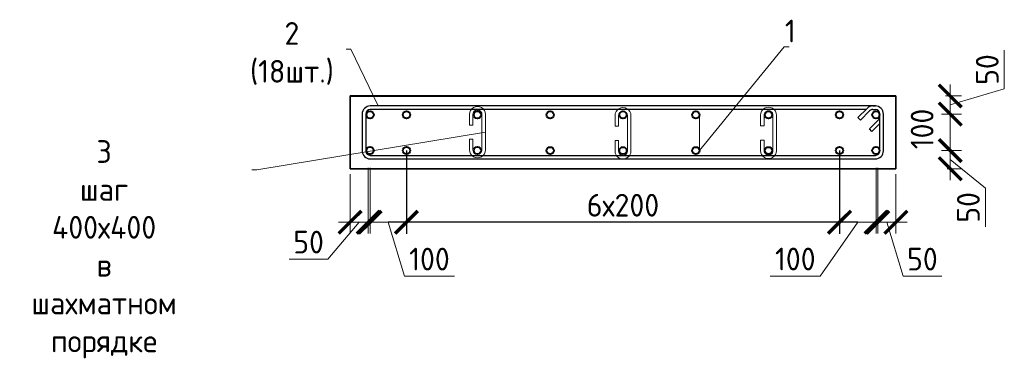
# Model space of a CAD drawing. Header units: millimetres. Extents: x 369815 to 1481759, y -423071 to -27917.
# Tile 175 of 256: x 602849 to 613671, y -384187 to -380449. Entities that reach past the tile are written whole.
import ezdxf
from ezdxf import colors
from ezdxf.entities.mleader import LeaderData, LeaderLine
from ezdxf.math import Vec2, Vec3

# ---------------------------------------------------------------- set-up
doc = ezdxf.new("R2010")
doc.units = ezdxf.units.MM
for name, color, linetype, lineweight in [('Арм_шпильки', 143, 'Continuous', 18), ('Армирование', 3, 'Continuous', 40), ('подоснова', 151, 'Continuous', 5), ('размер', 1, 'Continuous', 25), ('РАЗМЕРЫ', 1, 'Continuous', 9)]:
    doc.layers.add(name, color=color, linetype=linetype, lineweight=lineweight)
doc.layers.add('Колонна_ бетон', color=7, linetype='Continuous', lineweight=50, true_color=0xb4b496)
doc.styles.add('GOST 2.304', font='CS_Gost2304.shx')
doc.styles.add('GOST-2.304_Type-B', font='GOST_Common.ttf')
doc.dimstyles.new('мой 25', dxfattribs={"dimscale": 100, "dimtxt": 2.5, "dimasz": 2.5, "dimexe": 1.25, "dimexo": 0.625, "dimtad": 1, "dimdec": 0, "dimlfac": 0.5, "dimtxsty": 'GOST-2.304_Type-B', "dimblk": 'ARCHTICK', "dimcen": 2.5, "dimdle": 1.25, "dimaunit": 1, "dimadec": 1, "dimazin": 2, "dimtfac": 1, "dimtdec": 0, "dimtmove": 1, "dimatfit": 3, "dimfxl": 6, "dimfxlon": 1, "dimtfill": 1, "dimlwd": -1, "dimlwe": -1, "dimarcsym": 0})
doc.dimstyles.new('СПДС', dxfattribs={"dimscale": 100, "dimtxt": 2.5, "dimasz": 2.5, "dimexe": 1.25, "dimexo": 0, "dimtad": 1, "dimdec": 0, "dimtxsty": 'GOST-2.304_Type-B', "dimblk": 'ARCHTICK', "dimcen": 2.5, "dimdle": 2, "dimadec": 0, "dimazin": 2, "dimtfac": 0.75, "dimtdec": 0, "dimtmove": 1, "dimatfit": 3, "dimfxl": 1, "dimtolj": 1, "dimarcsym": 1})

# ---------------------------------------------------------------- blocks, each defined once
blk = doc.blocks.new('_None')
blk = doc.blocks.new('_ArchTick')
at = {"color": 0, "linetype": 'ByBlock', "const_width": 0.15}
blk.add_lwpolyline([(-0.5, -0.5), (0.5, 0.5)], dxfattribs=at)
blk = doc.blocks.new('*D1828')
at = {"layer": 'DEFPOINTS', "color": 0, "transparency": 16777216}
for p in [(612480, -381289, -2880), (612280, -381488, -2880), (613077, -381488)]:
    blk.add_point(p, dxfattribs=at)
at = {"layer": 'РАЗМЕРЫ', "color": 0, "linetype": 'Continuous', "transparency": 16777216}
for p, q in [((613671, -381210), (613671, -380785)), ((613077, -381164), (613077, -381613)), ((613077, -381388), (613671, -381210)), ((613026, -381289), (613202, -381289)), ((612981, -381488), (613202, -381488))]:
    blk.add_line(p, q, dxfattribs=at)
at = {"layer": 'РАЗМЕРЫ', "color": 0, "transparency": 16777216, "xscale": 250, "yscale": 250, "zscale": 250}
for p, rotation in [((613077, -381289), 90), ((613077, -381488), 270)]:
    blk.add_blockref('_ArchTick', p, dxfattribs=dict(at, rotation=rotation))
at = {"layer": 'РАЗМЕРЫ', "color": 0, "transparency": 16777216, "insert": (613484, -380998), "char_height": 250, "attachment_point": 5, "rotation": 90, "style": 'GOST-2.304_Type-B', "bg_fill": 3, "box_fill_scale": 1.1, "bg_fill_color": 256, "bg_fill_true_color": 13158600, "bg_fill_transparency": 0}
blk.add_mtext('50', dxfattribs=at)
blk = doc.blocks.new('*D1829')
at = {"layer": 'DEFPOINTS', "color": 0, "transparency": 16777216}
for p in [(612280, -381889, -2880), (613077, -381889), (612982, -382089)]:
    blk.add_point(p, dxfattribs=at)
at = {"layer": 'РАЗМЕРЫ', "color": 0, "linetype": 'Continuous', "transparency": 16777216}
for p, q in [((613077, -382214), (613077, -381764)), ((612981, -381889), (613202, -381889)), ((613077, -381989), (613464, -382302)), ((613044, -382089), (613202, -382089)), ((613464, -382302), (613464, -382727))]:
    blk.add_line(p, q, dxfattribs=at)
at = {"layer": 'РАЗМЕРЫ', "color": 0, "transparency": 16777216, "xscale": 250, "yscale": 250, "zscale": 250}
for p, rotation in [((613077, -381889), 90), ((613077, -382089), 270)]:
    blk.add_blockref('_ArchTick', p, dxfattribs=dict(at, rotation=rotation))
at = {"layer": 'РАЗМЕРЫ', "color": 0, "transparency": 16777216, "insert": (613276, -382515), "char_height": 250, "attachment_point": 5, "rotation": 90, "style": 'GOST-2.304_Type-B', "bg_fill": 3, "box_fill_scale": 1.1, "bg_fill_color": 256, "bg_fill_true_color": 13158600, "bg_fill_transparency": 0}
blk.add_mtext('50', dxfattribs=at)
blk = doc.blocks.new('*D1830')
at = {"layer": 'DEFPOINTS', "color": 0, "transparency": 16777216}
for p in [(613077, -381488, 2880), (613077, -381488), (612947, -381889)]:
    blk.add_point(p, dxfattribs=at)
at = {"layer": 'РАЗМЕРЫ', "color": 0, "linetype": 'Continuous', "transparency": 16777216}
for p, q in [((613077, -382014), (613077, -381363)), ((613171, -381488), (613202, -381488)), ((613010, -381889), (613202, -381889))]:
    blk.add_line(p, q, dxfattribs=at)
at = {"layer": 'РАЗМЕРЫ', "color": 0, "transparency": 16777216, "xscale": 250, "yscale": 250, "zscale": 250}
for p, rotation in [((613077, -381488), 90), ((613077, -381889), 270)]:
    blk.add_blockref('_ArchTick', p, dxfattribs=dict(at, rotation=rotation))
at = {"layer": 'РАЗМЕРЫ', "color": 0, "transparency": 16777216, "insert": (612768, -381652), "char_height": 250, "attachment_point": 5, "rotation": 90, "style": 'GOST-2.304_Type-B', "bg_fill": 3, "box_fill_scale": 1.1, "bg_fill_color": 256, "bg_fill_true_color": 13158600, "bg_fill_transparency": 0}
blk.add_mtext('100', dxfattribs=at)
blk = doc.blocks.new('*D1831')
at = {"layer": 'DEFPOINTS', "color": 0, "transparency": 16777216}
for p in [(612280, -381888), (612480, -382088), (612480, -382678)]:
    blk.add_point(p, dxfattribs=at)
at = {"layer": 'РАЗМЕРЫ', "color": 0, "linetype": 'Continuous', "transparency": 16777216}
for p, q in [((612280, -382078), (612280, -382803)), ((612480, -382151), (612480, -382803)), ((612155, -382678), (612605, -382678)), ((612380, -382678), (612558, -383272)), ((612558, -383272), (612983, -383272))]:
    blk.add_line(p, q, dxfattribs=at)
at = {"layer": 'РАЗМЕРЫ', "color": 0, "transparency": 16777216, "xscale": 250, "yscale": 250, "zscale": 250, "rotation": 180}
blk.add_blockref('_ArchTick', (612280, -382678), dxfattribs=at)
at = {"layer": 'РАЗМЕРЫ', "color": 0, "transparency": 16777216, "xscale": 250, "yscale": 250, "zscale": 250}
blk.add_blockref('_ArchTick', (612480, -382678), dxfattribs=at)
at = {"layer": 'РАЗМЕРЫ', "color": 0, "transparency": 16777216, "insert": (612771, -383084), "char_height": 250, "attachment_point": 5, "style": 'GOST-2.304_Type-B', "bg_fill": 3, "box_fill_scale": 1.1, "bg_fill_color": 256, "bg_fill_true_color": 13158600, "bg_fill_transparency": 0}
blk.add_mtext('50', dxfattribs=at)
blk = doc.blocks.new('*D1832')
at = {"layer": 'DEFPOINTS', "color": 0, "transparency": 16777216}
for p in [(606680, -381888), (606480, -382088), (606480, -382678)]:
    blk.add_point(p, dxfattribs=at)
at = {"layer": 'РАЗМЕРЫ', "color": 0, "linetype": 'Continuous', "transparency": 16777216}
for p, q in [((606680, -382078), (606680, -382803)), ((606480, -382151), (606480, -382803)), ((606580, -382678), (606236, -383084)), ((606805, -382678), (606355, -382678)), ((606236, -383084), (605811, -383084))]:
    blk.add_line(p, q, dxfattribs=at)
at = {"layer": 'РАЗМЕРЫ', "color": 0, "transparency": 16777216, "xscale": 250, "yscale": 250, "zscale": 250, "rotation": 180}
blk.add_blockref('_ArchTick', (606480, -382678), dxfattribs=at)
at = {"layer": 'РАЗМЕРЫ', "color": 0, "transparency": 16777216, "xscale": 250, "yscale": 250, "zscale": 250}
blk.add_blockref('_ArchTick', (606680, -382678), dxfattribs=at)
at = {"layer": 'РАЗМЕРЫ', "color": 0, "transparency": 16777216, "insert": (606024, -382897), "char_height": 250, "attachment_point": 5, "style": 'GOST-2.304_Type-B', "bg_fill": 3, "box_fill_scale": 1.1, "bg_fill_color": 256, "bg_fill_true_color": 13158600, "bg_fill_transparency": 0}
blk.add_mtext('50', dxfattribs=at)
blk = doc.blocks.new('*D1833')
at = {"layer": 'DEFPOINTS', "color": 0, "transparency": 16777216}
for p in [(607100, -381889, 1440), (611860, -381889, 1440), (607100, -382679)]:
    blk.add_point(p, dxfattribs=at)
at = {"layer": 'размер', "color": 0, "lineweight": -2, "transparency": 16777216}
for p, q in [((607100, -381889), (607100, -382804)), ((611860, -381889), (611860, -382804)), ((612060, -382679), (606900, -382679))]:
    blk.add_line(p, q, dxfattribs=at)
at = {"layer": 'размер', "color": 0, "lineweight": -2, "transparency": 16777216, "xscale": 250, "yscale": 250, "zscale": 250, "rotation": 180}
blk.add_blockref('_ArchTick', (607100, -382679), dxfattribs=at)
at = {"layer": 'размер', "color": 0, "lineweight": -2, "transparency": 16777216, "xscale": 250, "yscale": 250, "zscale": 250}
blk.add_blockref('_ArchTick', (611860, -382679), dxfattribs=at)
at = {"layer": 'размер', "color": 0, "transparency": 16777216, "insert": (609480, -382491), "char_height": 250, "attachment_point": 5, "style": 'GOST-2.304_Type-B'}
blk.add_mtext('\\A1;6х200', dxfattribs=at)
blk = doc.blocks.new('*U126')
at = {"color": 0, "linetype": 'ByBlock', "lineweight": -2}
for p, q in [((114.7, 1437), (12.5, 1437)), ((114.7, 1427), (12.5, 1427)), ((53.8, 1397.9), (28.3, 1423.3)), ((38.8, 1427), (60.9, 1404.9)), ((-10, 1414.5), (-10, 12.5)), ((-10, 1407.5), (-10, 1414.5)), ((0, 1407.5), (0, 1414.5)), ((3.7, 1398.6), (29.1, 1373.2)), ((60.9, 1404.9), (53.8, 1397.9)), ((127.2, 12.5), (127.2, 1414.5)), ((137.2, 12.5), (137.2, 1414.5)), ((22, 1366.1), (-3.4, 1391.6)), ((0, 1388.2), (0, 12.5)), ((29.1, 1373.2), (22, 1366.1)), ((12.5, 0), (114.7, 0)), ((12.5, -10), (114.7, -10))]:
    blk.add_line(p, q, dxfattribs=at)
for centre, radius, start, end in [((12.5, 1414.5), 22.5, 90, 180), ((12.5, 1414.5), 12.5, 90, 180), ((19.5, 1414.5), 12.5, 45, 90), ((114.7, 1414.5), 22.5, 0, 90), ((114.7, 1414.5), 12.5, 0, 90), ((12.5, 1407.5), 22.5, 180, 225), ((12.5, 1407.5), 12.5, 180, 225), ((12.5, 12.5), 22.5, 180, 270), ((12.5, 12.5), 12.5, 180, 270), ((114.7, 12.5), 12.5, 270, 0), ((114.7, 12.5), 22.5, 270, 0)]:
    blk.add_arc(centre, radius, start, end, dxfattribs=at)
at = {"style": 'GOST 2.304', "oblique": 15, "flags": 9}
for tag, p in [('ДИАМЕТР', (-52.8, -63)), ('КЛАСС', (-53, -68.7)), ('ДЛИНА', (-52.5, -73.8)), ('ПОЗИЦИЯ', (-52.3, -58)), ('МАССА', (-52.3, -78.3))]:
    blk.add_attdef(tag, p, '', height=2.5, dxfattribs=at)
blk = doc.blocks.new('*U123')
for p, q in [((-8, 0), (-7.4, 4.7)), ((-7.4, 4.7), (-5.6, 9)), ((-5.6, 9), (-2.7, 12.7)), ((-2.7, 12.7), (1, 15.6)), ((1, 15.6), (5.3, 17.4)), ((5.3, 17.4), (10, 18)), ((34, 18), (10, 18)), ((10, 10), (34, 10)), ((34, 10), (34, 18)), ((66, 18), (90, 18)), ((66, 10), (66, 18)), ((90, 10), (66, 10)), ((94.7, 17.4), (90, 18)), ((99, 15.6), (94.7, 17.4)), ((102.7, 12.7), (99, 15.6)), ((105.6, 9), (102.7, 12.7)), ((107.4, 4.7), (105.6, 9)), ((108, 0), (107.4, 4.7)), ((107.4, -4.7), (108, 0)), ((-7.4, -4.7), (-8, 0)), ((-5.6, -9), (-7.4, -4.7)), ((-2.7, -12.7), (-5.6, -9)), ((1, -15.6), (-2.7, -12.7)), ((5.3, -17.4), (1, -15.6)), ((10, -18), (5.3, -17.4)), ((10, -18), (90, -18)), ((90, -18), (94.7, -17.4)), ((94.7, -17.4), (99, -15.6)), ((99, -15.6), (102.7, -12.7)), ((102.7, -12.7), (105.6, -9)), ((105.6, -9), (107.4, -4.7))]:
    blk.add_line(p, q)
at = {"color": 0, "linetype": 'ByBlock', "lineweight": -2}
for p, q in [((0, 0), (0.3, 2.6)), ((0.3, 2.6), (1.3, 5)), ((1.3, 5), (2.9, 7.1)), ((2.9, 7.1), (5, 8.7)), ((5, 8.7), (7.4, 9.7)), ((7.4, 9.7), (10, 10)), ((92.6, 9.7), (90, 10)), ((95, 8.7), (92.6, 9.7)), ((97.1, 7.1), (95, 8.7)), ((98.7, 5), (97.1, 7.1)), ((99.7, 2.6), (98.7, 5)), ((100, 0), (99.7, 2.6)), ((99.7, -2.6), (100, 0)), ((0.3, -2.6), (0, 0)), ((1.3, -5), (0.3, -2.6)), ((2.9, -7.1), (1.3, -5)), ((5, -8.7), (2.9, -7.1)), ((7.4, -9.7), (5, -8.7)), ((10, -10), (7.4, -9.7)), ((10, -10), (90, -10)), ((90, -10), (92.6, -9.7)), ((92.6, -9.7), (95, -8.7)), ((95, -8.7), (97.1, -7.1)), ((97.1, -7.1), (98.7, -5)), ((98.7, -5), (99.7, -2.6))]:
    blk.add_line(p, q, dxfattribs=at)
at = {"style": 'GOST 2.304', "oblique": 15, "flags": 9}
for tag, p in [('ДИАМЕТР', (117.8, -62.2)), ('ПОЗИЦИЯ', (118, -56.6)), ('КЛАСС', (118, -67.8)), ('ДЛИНА', (118.1, -72.5)), ('МАССА', (118.7, -78.2))]:
    blk.add_attdef(tag, p, '', height=2.5, dxfattribs=at)
blk = doc.blocks.new('*D1823')
at = {"layer": 'DEFPOINTS', "color": 0, "transparency": 16777216}
for p in [(606700, -381889), (607100, -382347), (607100, -382678)]:
    blk.add_point(p, dxfattribs=at)
at = {"layer": 'РАЗМЕРЫ', "color": 0, "linetype": 'Continuous', "transparency": 16777216}
for p, q in [((606700, -382078), (606700, -382803)), ((607100, -382409), (607100, -382803)), ((606575, -382678), (607225, -382678)), ((606900, -382678), (607078, -383272)), ((607078, -383272), (607628, -383272))]:
    blk.add_line(p, q, dxfattribs=at)
at = {"layer": 'РАЗМЕРЫ', "color": 0, "transparency": 16777216, "xscale": 250, "yscale": 250, "zscale": 250, "rotation": 180}
blk.add_blockref('_ArchTick', (606700, -382678), dxfattribs=at)
at = {"layer": 'РАЗМЕРЫ', "color": 0, "transparency": 16777216, "xscale": 250, "yscale": 250, "zscale": 250}
blk.add_blockref('_ArchTick', (607100, -382678), dxfattribs=at)
at = {"layer": 'РАЗМЕРЫ', "color": 0, "lineweight": 50, "transparency": 16777216, "insert": (607353, -383084), "char_height": 250, "attachment_point": 5, "style": 'GOST-2.304_Type-B', "bg_fill": 3, "box_fill_scale": 1.1, "bg_fill_color": 256, "bg_fill_true_color": 13158600, "bg_fill_transparency": 0}
blk.add_mtext('100', dxfattribs=at)
blk = doc.blocks.new('*D1824')
at = {"layer": 'DEFPOINTS', "color": 0, "transparency": 16777216}
for p in [(612261, -381884), (611860, -382347), (611860, -382678)]:
    blk.add_point(p, dxfattribs=at)
at = {"layer": 'РАЗМЕРЫ', "color": 0, "linetype": 'Continuous', "transparency": 16777216}
for p, q in [((612261, -382078), (612261, -382803)), ((611860, -382409), (611860, -382803)), ((612060, -382678), (611649, -383271)), ((612386, -382678), (611735, -382678)), ((611649, -383271), (611099, -383271))]:
    blk.add_line(p, q, dxfattribs=at)
at = {"layer": 'РАЗМЕРЫ', "color": 0, "transparency": 16777216, "xscale": 250, "yscale": 250, "zscale": 250, "rotation": 180}
blk.add_blockref('_ArchTick', (611860, -382678), dxfattribs=at)
at = {"layer": 'РАЗМЕРЫ', "color": 0, "transparency": 16777216, "xscale": 250, "yscale": 250, "zscale": 250}
blk.add_blockref('_ArchTick', (612261, -382678), dxfattribs=at)
at = {"layer": 'РАЗМЕРЫ', "color": 0, "lineweight": 50, "transparency": 16777216, "insert": (611374, -383083), "char_height": 250, "attachment_point": 5, "style": 'GOST-2.304_Type-B', "bg_fill": 3, "box_fill_scale": 1.1, "bg_fill_color": 256, "bg_fill_true_color": 13158600, "bg_fill_transparency": 0}
blk.add_mtext('100', dxfattribs=at)

msp = doc.modelspace()

# ---------------------------------------------------------------- linework, layer by layer
at = {"layer": 'Армирование', "color": 3}
for centre in [(606700.1, -381496.1, 4540), (607100.1, -381496.1, 4540), (607880.1, -381496.1, 4540), (608680.1, -381497.1, 4540), (609480.1, -381497.1, 4540), (610280.1, -381497.1, 4540), (611080.1, -381497.1, 4540), (611860.1, -381496.1, 4540), (612260.1, -381496.1, 4540), (606700.1, -381889.5, 4540), (607100.1, -381889.5, 4540), (607880.1, -381889.5, 4540), (608680.1, -381890.4, 4540), (609480.1, -381890.4, 4540), (610280.1, -381890.4, 4540), (611080.1, -381890.4, 4540), (611860.1, -381889.5, 4540), (612260.1, -381889.5, 4540)]:
    msp.add_circle(centre, 40, dxfattribs=at)
at = {"layer": 'Колонна_ бетон', "color": 180, "linetype": 'Continuous', "lineweight": 35, "transparency": 33554687}
for p, q in [((606480.1, -382089.5, 3100), (606480.1, -381289.5, 3100)), ((606480.1, -382089.5, 3100), (606480.1, -381289.5, 3100)), ((612480.2, -381288.9, 4540), (606480.2, -381288.9, 4540)), ((606480.2, -381288.9, 4540), (606480.2, -382088.9, 4540)), ((612480.2, -381289.5, 3100), (606480.2, -381289.5, 3100)), ((611480.2, -381289.5, 1660), (606480.2, -381289.5, 1660)), ((606480.2, -381289.5, 1660), (606480.2, -382089.5, 1660)), ((606480.2, -382089.5, 3100), (606480.2, -381289.5, 3100)), ((606480.2, -382089.5, 3100), (606480.2, -381289.5, 3100)), ((612480.2, -382088.9, 4540), (612480.2, -381288.9, 4540)), ((612480.2, -382088.9, 3100), (612480.2, -381289.5, 3100)), ((606480.2, -382088.9, 4540), (612480.2, -382088.9, 4540)), ((606480.2, -382088.9, 3100), (612480.2, -382088.9, 3100)), ((606480.2, -382089.5, 1660), (611480.2, -382089.5, 1660))]:
    msp.add_line(p, q, dxfattribs=at)

# ---------------------------------------------------------------- block references
at = {"layer": 'Арм_шпильки', "color": 3, "xscale": 4.875, "yscale": 4.875, "zscale": 4.875, "rotation": 89.99999999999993}
for p in [(607880.2, -381930.3, 4540), (609480.1, -381943.6, 4540)]:
    msp.add_blockref('*U123', p, dxfattribs=at)

# ---------------------------------------------------------------- dimensions: what is measured, and where the dimension line sits
at = {"layer": 'размер', "color": 146, "true_color": 0x006272}
dim = msp.add_linear_dim(base=(607100.1, -382678.8, 3100), p1=(611860.1, -381889.5, 4540), p2=(607100.1, -381889.5, 4540), text='6х200', dimstyle='СПДС', dxfattribs=at)
dim.commit()
dim.dimension.update_dxf_attribs({"geometry": '*D1833', "text_midpoint": (609480.1, -382491.3, 3100)})

# ---------------------------------------------------------------- leaders
at = {"layer": 'подоснова'}
ml = msp.add_multileader_mtext('Standard', dxfattribs=at)
ml.set_content('2 (18шт.)', color=256, style='GOST-2.304_Type-B')
ml.set_leader_properties(color=256, linetype='ByLayer', lineweight=15)
ml.set_arrow_properties(name='NONE')
ml.build(insert=Vec2(0, 0))
ml.multileader.update_dxf_attribs({"text_left_attachment_type": 6, "text_right_attachment_type": 6, "dogleg_length": 10, "arrow_head_size": 18})
ctx = ml.context
ctx.base_point, ctx.char_height, ctx.arrow_head_size, ctx.landing_gap_size, ctx.plane_origin = Vec3(605203.4, -380775.3, 1660), 250, 18, 20, Vec3(603100.6, -380229.3, 1660)
ctx.left_attachment, ctx.right_attachment, ctx.text_align_type = 6, 6, 1
notes = []
notes.append((ctx, [(1, (1, 1, 0), (606489, -380775.3, 1660), (-1, 0), 10, [(0, [(606790.3, -381398.7, 1660)], 0, [])])]))
ctx.mtext.insert, ctx.mtext.width, ctx.mtext.alignment, ctx.mtext.flow_direction = Vec3(605841.2, -380475.3, 1660), 22.898, 2, 5
ml = msp.add_multileader_mtext('Standard', dxfattribs=at)
ml.set_content('1 ', color=256, style='GOST-2.304_Type-B')
ml.set_leader_properties(color=256, linetype='ByLayer', lineweight=15)
ml.set_arrow_properties(name='NONE')
ml.build(insert=Vec2(0, 0))
ml.multileader.update_dxf_attribs({"text_left_attachment_type": 6, "text_right_attachment_type": 6, "dogleg_length": 10, "arrow_head_size": 18})
ctx = ml.context
ctx.base_point, ctx.char_height, ctx.arrow_head_size, ctx.landing_gap_size, ctx.plane_origin = Vec3(611262.4, -380749, 4540), 250, 18, 20, Vec3(608549.6, -378966.7, 4540)
ctx.left_attachment, ctx.right_attachment, ctx.text_align_type = 6, 6, 1
notes.append((ctx, [(0, (1, 1, 0), (611252.4, -380749, 4540), (1, 0), 10, [(1, [(610320.1, -381497.1, 4540), (610320.1, -381890.4, 4540)], 0, [])])]))
ctx.mtext.insert, ctx.mtext.width, ctx.mtext.alignment, ctx.mtext.flow_direction = Vec3(611319.9, -380449, 4540), 22.898, 2, 5
for ctx, leaders in notes:
    for number, flags, end, landing, length, lines in leaders:
        leader = LeaderData()
        leader.index, (leader.has_last_leader_line, leader.has_dogleg_vector, leader.attachment_direction) = number, flags
        leader.last_leader_point, leader.dogleg_vector, leader.dogleg_length = Vec3(end), Vec3(landing), length
        for number, points, colour, breaks in lines:
            line = LeaderLine()
            line.index, line.vertices, line.color, line.breaks = number, Vec3.list(points), colors.encode_raw_color(colour), breaks
            leader.lines.append(line)
        ctx.leaders.append(leader)

# ---------------------------------------------------------------- next in the draw order: dimensions: what is measured, and where the dimension line sits
at = {"layer": 'РАЗМЕРЫ', "color": 146, "true_color": 0x006272}
dim = msp.add_linear_dim(base=(613077.5, -381487.5, 5980), p1=(612480.2, -381288.9, 3100), p2=(612280.2, -381487.5, 3100), angle=90, dimstyle='мой 25', override={"dimlfac": 0.25}, dxfattribs=at)
dim.commit()
dim.dimension.update_dxf_attribs({"geometry": '*D1828', "text_midpoint": (613483.7, -381147.6, 5980)})
dim = msp.add_linear_dim(base=(613077.5, -381888.9, 5980), p1=(612981.7, -382088.9, 5980), p2=(612280.2, -381888.9, 3100), angle=90, dimstyle='мой 25', override={"dimlfac": 0.25}, dxfattribs=at)
dim.commit()
dim.dimension.update_dxf_attribs({"geometry": '*D1829', "text_midpoint": (613464, -382364.9, 5980), "dimtype": 160})
dim = msp.add_linear_dim(base=(606480.2, -382677.9, 3100), p1=(606680.1, -381888.3, 3100), p2=(606480.2, -382088.3, 3100), dimstyle='мой 25', override={"dimlfac": 0.25}, dxfattribs=at)
dim.commit()
dim.dimension.update_dxf_attribs({"geometry": '*D1832', "text_midpoint": (606173.9, -383084.1, 3100), "dimtype": 160})

# ---------------------------------------------------------------- next in the draw order: dimensions: what is measured, and where the dimension line sits
dim = msp.add_linear_dim(base=(613077.5, -381487.5, 3100), p1=(612947.2, -381888.9, 3100), p2=(613077.5, -381487.5, 5980), angle=90, dimstyle='мой 25', override={"dimlfac": 0.25}, dxfattribs=at)
dim.commit()
dim.dimension.update_dxf_attribs({"geometry": '*D1830', "text_midpoint": (612955.9, -381651.8, 3100), "dimtype": 160})

# ---------------------------------------------------------------- next in the draw order: leaders
at = {"layer": 'подоснова'}
ml = msp.add_multileader_mtext('Standard', dxfattribs=at)
ml.set_content('3 шаг 400х400 \\Pв шахматном порядке ', color=256, style='GOST-2.304_Type-B')
ml.set_leader_properties(color=256, linetype='ByLayer', lineweight=15)
ml.set_arrow_properties(name='NONE')
ml.build(insert=Vec2(0, 0))
ml.multileader.update_dxf_attribs({"text_left_attachment_type": 6, "text_right_attachment_type": 6, "dogleg_length": 10, "arrow_head_size": 18})
ctx = ml.context
ctx.base_point, ctx.char_height, ctx.arrow_head_size, ctx.landing_gap_size, ctx.plane_origin = Vec3(602108.8, -382100.4, 4540), 250, 18, 20, Vec3(605082.9, -382395.5, 4540)
ctx.left_attachment, ctx.right_attachment, ctx.text_align_type = 6, 6, 1
notes = []
notes.append((ctx, [(1, (1, 1, 0), (605455.1, -382100.4, 4540), (-1, 0), 10, [(1, [(607928.9, -381693, 4540), (607967.9, -381686.6, 4540)], 0, [])])]))
ctx.mtext.insert, ctx.mtext.width, ctx.mtext.alignment, ctx.mtext.flow_direction = Vec3(603776.9, -381775.4, 4540), 22.898, 2, 5
for ctx, leaders in notes:
    for number, flags, end, landing, length, lines in leaders:
        leader = LeaderData()
        leader.index, (leader.has_last_leader_line, leader.has_dogleg_vector, leader.attachment_direction) = number, flags
        leader.last_leader_point, leader.dogleg_vector, leader.dogleg_length = Vec3(end), Vec3(landing), length
        for number, points, colour, breaks in lines:
            line = LeaderLine()
            line.index, line.vertices, line.color, line.breaks = number, Vec3.list(points), colors.encode_raw_color(colour), breaks
            leader.lines.append(line)
        ctx.leaders.append(leader)

# ---------------------------------------------------------------- next in the draw order: dimensions: what is measured, and where the dimension line sits
at = {"layer": 'РАЗМЕРЫ', "color": 146, "true_color": 0x006272}
dim = msp.add_linear_dim(base=(612480.2, -382677.9, 3100), p1=(612280.2, -381888.3, 3100), p2=(612480.2, -382088.3, 3100), angle=180, dimstyle='мой 25', override={"dimlfac": 0.25}, dxfattribs=at)
dim.commit()
dim.dimension.update_dxf_attribs({"geometry": '*D1831', "text_midpoint": (612620.8, -383084.1, 3100)})

# ---------------------------------------------------------------- next in the draw order: block references
at = {"lineweight": 30, "xscale": 3.959999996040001, "yscale": 3.959999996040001, "zscale": 3.959999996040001, "rotation": 269.9999999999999}
msp.add_blockref('*U126', (606652.5, -381438.3, 1660), dxfattribs=at)

# ---------------------------------------------------------------- next in the draw order: dimensions: what is measured, and where the dimension line sits
at = {"layer": 'РАЗМЕРЫ', "color": 146, "lineweight": 50, "true_color": 0x006272}
dim = msp.add_linear_dim(base=(607100.1, -382677.9, 3100), p1=(606700.1, -381888.8, 3100), p2=(607100.1, -382346.7, 3100), dimstyle='мой 25', override={"dimlfac": 0.25}, dxfattribs=at)
dim.commit()
dim.dimension.update_dxf_attribs({"geometry": '*D1823', "text_midpoint": (607140.8, -383084.1, 3100)})
dim = msp.add_linear_dim(base=(611860.1, -382677.9, 3100), p1=(612260.7, -381883.6, 3100), p2=(611860.1, -382346.7, 3100), angle=180, dimstyle='мой 25', override={"dimlfac": 0.25}, dxfattribs=at)
dim.commit()
dim.dimension.update_dxf_attribs({"geometry": '*D1824', "text_midpoint": (611586.7, -383270.9, 3100), "dimtype": 160})

# ---------------------------------------------------------------- next in the draw order: block references
at = {"layer": 'Арм_шпильки', "color": 3, "xscale": 4.875, "yscale": 4.875, "zscale": 4.875, "rotation": 89.99999999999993}
msp.add_blockref('*U123', (611080.1, -381939.1, 4540), dxfattribs=at)

doc.saveas('drawing.dxf')
